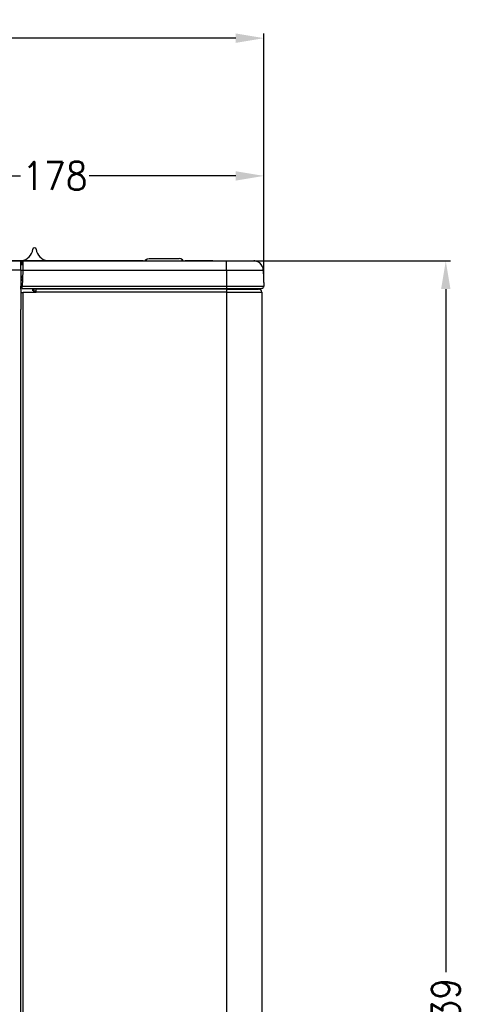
# Model space of a CAD drawing. Header units: inches. Extents: x -626 to 4489, y 2807 to 4201.
# Tile 21 of 52: x 694 to 883, y 3719 to 4139. Entities that reach past the tile are written whole.
import ezdxf

# ---------------------------------------------------------------- set-up
doc = ezdxf.new("R2010")
doc.units = ezdxf.units.IN
doc.layers.add('1', color=7, linetype='Continuous')
doc.styles.add('CONVERTER_11', font='txt.shx', dxfattribs={"width": 0.9})
doc.dimstyles.new('ME10_DIM_56', dxfattribs={"dimtxt": 12, "dimasz": 12, "dimexe": 2, "dimexo": 1.5, "dimgap": 2, "dimtad": 1, "dimdsep": 46, "dimtxsty": 'CONVERTER_11', "dimsah": 1, "dimcen": 0.09, "dimclrd": 2, "dimclre": 2, "dimclrt": 2, "dimadec": 0, "dimazin": 0, "dimtfac": 1, "dimtdec": 4, "dimtofl": 0, "dimtmove": 0, "dimatfit": 0, "dimfxl": 1, "dimtolj": 1, "dimtzin": 0, "dimarcsym": 0})
doc.dimstyles.new('ME10_DIM_57', dxfattribs={"dimtxt": 12, "dimasz": 12, "dimexe": 2, "dimexo": 1.5, "dimgap": 2, "dimtad": 1, "dimdsep": 46, "dimtxsty": 'CONVERTER_11', "dimsah": 1, "dimcen": 0.09, "dimclrd": 2, "dimclre": 2, "dimclrt": 2, "dimadec": 0, "dimazin": 0, "dimtfac": 1, "dimtdec": 4, "dimtofl": 0, "dimtmove": 0, "dimatfit": 0, "dimfxl": 1, "dimtolj": 1, "dimtzin": 0, "dimarcsym": 0})
doc.dimstyles.new('ME10_DIM_58', dxfattribs={"dimtxt": 12, "dimasz": 12, "dimexe": 2, "dimexo": 1.5, "dimgap": 2, "dimtad": 1, "dimdsep": 46, "dimtxsty": 'CONVERTER_11', "dimsah": 1, "dimcen": 0.09, "dimclrd": 2, "dimclre": 2, "dimclrt": 2, "dimadec": 0, "dimazin": 0, "dimtfac": 1, "dimtdec": 4, "dimtofl": 0, "dimtmove": 0, "dimatfit": 0, "dimfxl": 1, "dimtolj": 1, "dimtzin": 0, "dimarcsym": 0})

# ---------------------------------------------------------------- blocks, each defined once
blk = doc.blocks.new('*D123')
at = {"layer": '1', "color": 3, "lineweight": -2, "transparency": 16777216}
for p, q in [((783.57, 4035.97), (877.42, 4035.97)), ((875.42, 4023.97), (875.42, 3733.07)), ((875.42, 3409.37), (875.42, 3700.27)), ((797.27, 3397.37), (877.42, 3397.37))]:
    blk.add_line(p, q, dxfattribs=at)
at = {"layer": '1', "color": 3, "transparency": 16777216}
for points in [[(873.42, 4023.97), (877.42, 4023.97), (875.42, 4035.97)], [(873.42, 3409.37), (877.42, 3409.37), (875.42, 3397.37)]]:
    blk.add_solid(points, dxfattribs=at)
at = {"layer": 'Defpoints', "color": 0, "transparency": 16777216}
for p in [(782.07, 4035.97), (875.42, 4035.97), (795.77, 3397.37)]:
    blk.add_point(p, dxfattribs=at)
at = {"layer": '1', "color": 3, "transparency": 16777216, "insert": (875.42, 3716.67), "char_height": 12, "attachment_point": 5, "rotation": 90, "style": 'CONVERTER_11'}
blk.add_mtext('\\A1;639', dxfattribs=at)
blk = doc.blocks.new('*D124')
at = {"layer": '1', "color": 3, "lineweight": -2, "transparency": 16777216}
for p, q in [((-298.9, 4026.79), (-298.9, 4132.86)), ((798.05, 4026.79), (798.05, 4132.86)), ((-286.9, 4130.86), (243.97, 4130.86)), ((786.05, 4130.86), (255.17, 4130.86))]:
    blk.add_line(p, q, dxfattribs=at)
at = {"layer": '1', "color": 3, "transparency": 16777216}
for points in [[(-286.9, 4132.86), (-286.9, 4128.86), (-298.9, 4130.86)], [(786.05, 4132.86), (786.05, 4128.86), (798.05, 4130.86)]]:
    blk.add_solid(points, dxfattribs=at)
at = {"layer": 'Defpoints', "color": 0, "transparency": 16777216}
for p in [(-298.9, 4130.86), (-298.9, 4025.29), (798.05, 4025.29)]:
    blk.add_point(p, dxfattribs=at)
at = {"layer": '1', "color": 3, "transparency": 16777216, "insert": (249.57, 4130.86), "char_height": 12, "attachment_point": 5, "rotation": 0.0001, "style": 'CONVERTER_11'}
blk.add_mtext('\\A1;A', dxfattribs=at)
blk = doc.blocks.new('*D125')
at = {"layer": '1', "color": 3, "lineweight": -2, "transparency": 16777216}
for p, q in [((620.07, 3971.47), (620.07, 4074.19)), ((798.05, 4026.79), (798.05, 4074.19)), ((632.07, 4072.19), (694.46, 4072.19)), ((786.05, 4072.19), (723.66, 4072.19))]:
    blk.add_line(p, q, dxfattribs=at)
at = {"layer": '1', "color": 3, "transparency": 16777216}
for points in [[(632.07, 4074.19), (632.07, 4070.19), (620.07, 4072.19)], [(786.05, 4074.19), (786.05, 4070.19), (798.05, 4072.19)]]:
    blk.add_solid(points, dxfattribs=at)
at = {"layer": 'Defpoints', "color": 0, "transparency": 16777216}
for p in [(798.05, 4072.19), (798.05, 4025.29), (620.07, 3969.97)]:
    blk.add_point(p, dxfattribs=at)
at = {"layer": '1', "color": 3, "transparency": 16777216, "insert": (709.06, 4072.19), "char_height": 12, "attachment_point": 5, "rotation": 0.0001, "style": 'CONVERTER_11'}
blk.add_mtext('\\A1;178', dxfattribs=at)

msp = doc.modelspace()

# ---------------------------------------------------------------- linework, layer by layer
at = {"color": 7, "linetype": 'Continuous'}
for p, q in [((700.436, 4041.582), (700.358, 4041.582)), ((694.573, 4035.972), (-195.427, 4035.972)), ((746.63, 4035.977), (623.296, 4035.977)), ((652.425, 4035.982), (694.897, 4035.982)), ((694.573, 4035.972), (695.457, 4035.972)), ((695.457, 4035.972), (694.573, 4035.972)), ((694.573, 4031.972), (694.573, 4035.972)), ((694.897, 4035.982), (694.897, 4036.039)), ((694.897, 4035.982), (705.897, 4035.982)), ((695.457, 4035.972), (695.389, 4032.042)), ((695.457, 4035.972), (782.073, 4035.972)), ((705.897, 4035.982), (705.897, 4036.039)), ((705.897, 4035.982), (747.483, 4035.982)), ((746.648, 4035.972), (746.63, 4035.977)), ((746.63, 4035.977), (746.648, 4035.972)), ((747.477, 4035.972), (747.762, 4036.391)), ((747.762, 4036.391), (747.787, 4036.416)), ((747.787, 4036.416), (748.411, 4036.825)), ((747.787, 4036.416), (747.811, 4036.391)), ((747.811, 4036.391), (748.228, 4035.972)), ((748.411, 4036.825), (749.176, 4036.977)), ((749.176, 4036.977), (761.949, 4036.977)), ((762.714, 4036.825), (761.949, 4036.977)), ((763.338, 4036.416), (762.714, 4036.825)), ((763.314, 4036.391), (762.897, 4035.972)), ((763.338, 4036.416), (763.314, 4036.391)), ((763.363, 4036.391), (763.338, 4036.416)), ((763.648, 4035.972), (763.363, 4036.391)), ((764.476, 4035.972), (764.494, 4035.977)), ((764.494, 4035.977), (764.476, 4035.972)), ((764.476, 4035.972), (764.494, 4035.977)), ((776.25, 4035.977), (764.494, 4035.977)), ((776.288, 4035.972), (776.25, 4035.977)), ((782.073, 4035.972), (793.758, 4035.972)), ((794.177, 4035.95), (793.758, 4035.972)), ((794.726, 4035.853), (794.177, 4035.95)), ((795.257, 4035.681), (794.726, 4035.853)), ((796.221, 4035.124), (795.257, 4035.681)), ((694.573, 4034.472), (695.431, 4034.472)), ((694.573, 4031.972), (694.573, 4015.222)), ((695.389, 4032.042), (695.22, 4028.151)), ((797.758, 4032.042), (798.05, 4025.29)), ((695.16, 4028.932), (694.573, 4028.932)), ((695.22, 4028.151), (694.573, 4028.162)), ((695.22, 4028.151), (695.096, 4025.29)), ((694.573, 4023.972), (694.573, 4025.222)), ((694.573, 4022.572), (695.623, 4022.572)), ((695.078, 4024.272), (695.084, 4024.571)), ((695.078, 4024.272), (695.253, 4024.272)), ((695.084, 4024.571), (695.096, 4025.29)), ((695.253, 4024.272), (782.073, 4024.272)), ((701.073, 4022.572), (695.623, 4022.572)), ((699.573, 4024.272), (699.573, 4023.233)), ((700.073, 4024.272), (700.073, 4023.672)), ((700.073, 4022.611), (700.073, 4023.672)), ((700.073, 4023.172), (701.073, 4023.172)), ((700.073, 4022.572), (700.073, 4022.611)), ((782.073, 4023.972), (701.073, 4023.972)), ((701.073, 4022.672), (701.073, 4023.972)), ((701.073, 4022.572), (701.073, 4022.672)), ((702.973, 4024.272), (702.973, 4023.972)), ((708.568, 4024.272), (708.574, 4023.972)), ((715.578, 4024.272), (715.573, 4023.972)), ((717.893, 4023.972), (718.154, 4024.223)), ((717.996, 4024.076), (718.014, 4024.093)), ((718.017, 4024.272), (718.018, 4024.093)), ((718.154, 4024.223), (718.206, 4024.272)), ((763.568, 4024.272), (763.574, 4023.972)), ((770.578, 4024.272), (770.573, 4023.972)), ((777.617, 4023.972), (777.612, 4024.272)), ((780.073, 4024.272), (780.073, 4023.972)), ((782.073, 4024.272), (797.05, 4024.272)), ((782.073, 4023.972), (795.773, 4023.972)), ((785.568, 4024.272), (785.573, 4023.972)), ((785.568, 4024.272), (785.573, 4023.972)), ((792.578, 4024.272), (792.573, 4023.972)), ((792.578, 4024.272), (792.573, 4023.972)), ((797.05, 4024.272), (797.328, 4024.311)), ((797.073, 4022.672), (797.073, 3398.672)), ((797.328, 4024.311), (797.603, 4024.439)), ((797.603, 4024.439), (797.764, 4024.571)), ((797.764, 4024.571), (797.893, 4024.734)), ((797.893, 4024.734), (798.016, 4025.011)), ((798.016, 4025.011), (798.05, 4025.29)), ((694.573, 3398.772), (694.573, 4015.222))]:
    msp.add_line(p, q, dxfattribs=at)
at = {"color": 9, "linetype": 'Continuous'}
for p, q in [((694.573, 4035.39), (695.447, 4035.39)), ((694.573, 4034.965), (695.44, 4034.965)), ((782.073, 4035.436), (782.073, 4035.972)), ((782.073, 4032.042), (782.073, 4035.436)), ((694.573, 4031.972), (605.073, 4031.972)), ((694.573, 4032.016), (695.388, 4032.016)), ((695.389, 4032.042), (782.073, 4032.042)), ((782.073, 4032.042), (782.073, 4015.29)), ((782.073, 4032.042), (797.519, 4032.042)), ((797.519, 4032.042), (797.758, 4032.042)), ((694.573, 4029.432), (695.168, 4029.432)), ((695.137, 4027.632), (694.573, 4027.632)), ((695.096, 4025.29), (782.073, 4025.29)), ((695.623, 3398.772), (695.623, 4022.572)), ((700.073, 4023.672), (699.573, 4023.672)), ((782.073, 4022.672), (701.073, 4022.672)), ((713.754, 4024.272), (713.751, 4023.972)), ((768.754, 4024.272), (768.751, 4023.972)), ((776.617, 4023.972), (776.612, 4024.272)), ((782.073, 4025.29), (782.073, 4024.272)), ((782.073, 4025.29), (798.05, 4025.29)), ((782.073, 4023.972), (782.073, 4022.672)), ((782.073, 4022.672), (797.073, 4022.672)), ((785.997, 4024.272), (786.002, 4023.972)), ((782.073, 4015.29), (782.073, 3398.672))]:
    msp.add_line(p, q, dxfattribs=at)
at = {"color": 7, "linetype": 'Continuous'}
for centre, radius, start, end in [((694.097, 4041.582), 5.6, 278.21297, 353.62067), ((700.358, 4040.882), 0.7, 90.00156, 173.62056), ((700.436, 4040.882), 0.7, 6.37954, 89.99834), ((706.697, 4041.582), 5.6, 186.37929, 261.78671), ((793.758, 4031.972), 4, 51.99971, 90.00012), ((793.758, 4031.972), 4, 1.00009, 51.99923), ((795.773, 4022.672), 1.3, 0.00075, 89.99925)]:
    msp.add_arc(centre, radius, start, end, dxfattribs=at)

# ---------------------------------------------------------------- dimensions: what is measured, and where the dimension line sits
at = {"layer": '1', "color": 3}
for base, p1, p2, text, dimstyle, picture, middle in [((-298.904, 4130.858), (798.05, 4025.29), (-298.904, 4025.29), 'A', 'ME10_DIM_57', '*D124', (249.573, 4130.858)), ((798.05, 4072.189), (620.073, 3969.968), (798.05, 4025.29), '178', 'ME10_DIM_58', '*D125', (709.062, 4072.189))]:
    dim = msp.add_linear_dim(base=base, p1=p1, p2=p2, text=text, dimstyle=dimstyle, override={"dimclrd": 3, "dimclre": 3, "dimclrt": 3}, dxfattribs=at)
    dim.commit()
    dim.dimension.update_dxf_attribs({"geometry": picture, "text_midpoint": middle, "text_rotation": 0.00014})
dim = msp.add_linear_dim(base=(875.424, 4035.972), p1=(795.773, 3397.372), p2=(782.073, 4035.972), angle=90, text='639', dimstyle='ME10_DIM_56', override={"dimclrd": 3, "dimclre": 3, "dimclrt": 3}, dxfattribs=at)
dim.commit()
dim.dimension.update_dxf_attribs({"geometry": '*D123', "text_midpoint": (875.424, 3716.672), "text_rotation": 90})

doc.saveas('drawing.dxf')
